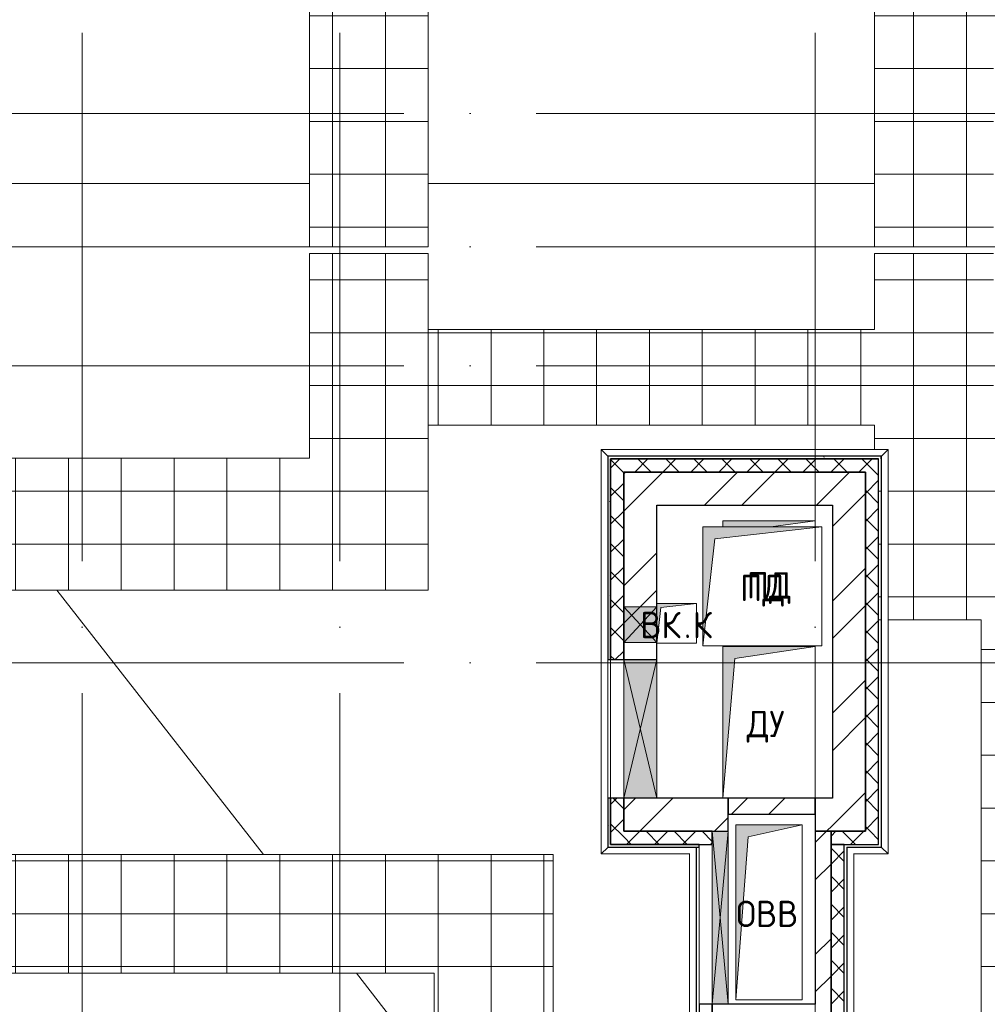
# Model space of a CAD drawing. Header units: millimetres. Extents: x -30540 to 150652, y -11730 to 123410.
# Tile 58 of 113: x 88831 to 96158, y 6515 to 13970. Entities that reach past the tile are written whole.
import ezdxf

# ---------------------------------------------------------------- set-up
doc = ezdxf.new("R2010")
doc.units = ezdxf.units.MM
doc.linetypes.add('ADSK_Линия сетки', pattern=[5000, 4000, -500, 0, -500])
for name, color, linetype, lineweight in [('A-____-NOTE-TEXT', 7, 'Continuous', 18), ('A-GENM-____-OTLN', 7, 'Continuous', 18), ('A-GLAZ-____-MCUT', 7, 'Continuous', 9), ('A-GLAZ-____-OTLN', 7, 'Continuous', 18), ('A-ROOF-____-OTLN', 7, 'Continuous', 18), ('A-ROOF-____-PATT', 7, 'Continuous', 18), ('A-WALL-____-MCUT', 7, 'Continuous', 40), ('A-WALL-____-OTLN', 7, 'Continuous', 18), ('A-WALL-____-PATT', 7, 'Continuous', 40), ('I-WALL-____-MCUT', 7, 'Continuous', 40), ('I-WALL-____-OTLN', 7, 'Continuous', 18), ('M-EQPM-____-OTLN', 7, 'Continuous', 18), ('S-GRID-____-OTLN', 7, 'Continuous', 9)]:
    doc.layers.add(name, color=color, linetype=linetype, lineweight=lineweight)
doc.styles.add('GOST Common', font='GOST_Common.ttf', dxfattribs={"height": 200})
pattern_1 = [(45, (0, 0), (-424.264, 424.264), []), (45, (0, 282.8), (-424.264, 424.264), [])]
pattern_2 = [(45, (0, 0), (-106.06602, 106.06602), []), (135, (0, 0), (-106.06602, -106.06602), [])]
pattern_3 = [(0, (0, 0), (0, 400), []), (90, (0, 0), (-400, 2e-14), [])]
pattern_4 = [(0, (0, 0), (406.4, 101.6), [6.706, -298.094, 6.706, -298.094, -1625.6]), (0, (0, 0), (406.4, 101.6), [-609.6, 6.706, -602.894, 6.706, -298.094, -711.2]), (0, (0, 0), (406.4, 101.6), [-1524, 6.706, -196.494, 6.706, -501.294]), (120, (152.4, 50.8), (-291.18818, 301.15272), [6.706, -298.094, 6.706, -298.094, -1625.6]), (120, (152.4, 50.8), (-291.18818, 301.15272), [-609.6, 6.706, -602.894, 6.706, -298.094, -711.2]), (120, (152.4, 50.8), (-291.18818, 301.15272), [-1524, 6.706, -196.494, 6.706, -501.294]), (240, (203.2, 254), (-115.21182, -402.75272), [6.706, -298.094, 6.706, -298.094, -1625.6]), (240, (203.2, 254), (-115.21182, -402.75272), [-609.6, 6.706, -602.894, 6.706, -298.094, -711.2]), (240, (203.2, 254), (-115.21182, -402.75272), [-1524, 6.706, -196.494, 6.706, -501.294])]

# ---------------------------------------------------------------- blocks, each defined once
blk = doc.blocks.new('АР_Канал вертикальный прямоугольный - ДУ-5757487-Кровля ЭЛ')
at = {"layer": 'M-EQPM-____-OTLN', "lineweight": 13, "true_color": 0xe2e2e2}
blk.add_hatch(color=254, dxfattribs=at).paths.add_polyline_path([(-350, -575), (-257.5, 482.5), (350, 575), (-350, 575)])
at = {"layer": 'M-EQPM-____-OTLN', "color": 253, "lineweight": 13, "true_color": 0xaaaaaa}
for p, q in [((350, 575), (-350, 575)), ((-350, 575), (-350, -575)), ((350, 575), (-350, 575)), ((-350, 575), (-350, -575)), ((-350, -575), (-350, 575)), ((-350, 575), (350, 575)), ((-257.5, 482.5), (350, 575)), ((-257.5, 482.5), (350, 575)), ((350, -575), (350, 575)), ((350, 575), (350, -575)), ((-350, -575), (-257.5, 482.5)), ((-350, -575), (-257.5, 482.5))]:
    blk.add_line(p, q, dxfattribs=at)
blk = doc.blocks.new('АР_Канал вертикальный прямоугольный - ВК_К-V74-Кровля ЭЛ')
at = {"layer": 'M-EQPM-____-OTLN', "lineweight": 13, "true_color": 0xe2e2e2}
blk.add_hatch(color=254, dxfattribs=at).paths.add_polyline_path([(-150, -150), (-120, 120), (150, 150), (-150, 150), (-150, -145)])
at = {"layer": 'M-EQPM-____-OTLN', "color": 253, "lineweight": 13, "true_color": 0xaaaaaa}
for p, q in [((150, 150), (-150, 150)), ((150, 150), (-150, 150)), ((-150, 150), (150, 150)), ((-120, 120), (150, 150)), ((-120, 120), (150, 150)), ((150, -150), (150, 150)), ((150, 150), (150, -150)), ((-150, -150), (-120, 120)), ((-150, -150), (-120, 120)), ((-150, -150), (150, -150)), ((150, -150), (-150, -150))]:
    blk.add_line(p, q, dxfattribs=at)
blk = doc.blocks.new('АР_Канал вертикальный прямоугольный - ПД-5400755-Кровля ЭЛ')
at = {"layer": 'M-EQPM-____-OTLN', "lineweight": 13, "true_color": 0xe2e2e2}
blk.add_hatch(color=254, dxfattribs=at).paths.add_polyline_path([(-350, 430), (13.2, 430), (350, 475), (-350, 475)])
at = {"layer": 'M-EQPM-____-OTLN', "color": 253, "lineweight": 13, "true_color": 0xaaaaaa}
for p, q in [((350, 475), (-350, 475)), ((-350, 475), (-350, 430)), ((350, 475), (-350, 475)), ((-350, 475), (-350, 430)), ((-350, 430), (-350, 475)), ((-350, 475), (350, 475)), ((13.2, 430), (350, 475)), ((13.2, 430), (350, 475)), ((350, 430), (350, 475)), ((350, 475), (350, 430)), ((-350, -475), (-349.5, -470)), ((-350, -470), (-350, -475)), ((-350, -475), (-349.5, -470)), ((-350, -470), (-350, -475)), ((-350, -475), (-350, -470)), ((-350, -475), (350, -475)), ((350, -475), (-350, -475)), ((350, -475), (350, -470)), ((350, -470), (350, -475))]:
    blk.add_line(p, q, dxfattribs=at)
blk = doc.blocks.new('АР_Канал вертикальный прямоугольный - ПД-6177785-Кровля ЭЛ')
at = {"layer": 'M-EQPM-____-OTLN', "lineweight": 13, "true_color": 0xe2e2e2}
blk.add_hatch(color=254, dxfattribs=at).paths.add_polyline_path([(-450, -450), (-360, 360), (450, 450), (-450, 450), (-450, -370.2)])
at = {"layer": 'M-EQPM-____-OTLN', "color": 253, "lineweight": 13, "true_color": 0xaaaaaa}
for p, q in [((450, 450), (-450, 450)), ((-450, 450), (-450, -450)), ((450, 450), (-450, 450)), ((-450, 450), (-450, -450)), ((-450, -450), (-450, 450)), ((-450, 450), (450, 450)), ((-360, 360), (450, 450)), ((-360, 360), (450, 450)), ((450, -450), (450, 450)), ((450, 450), (450, -450)), ((-450, -450), (-360, 360)), ((-450, -450), (-360, 360)), ((-450, -450), (450, -450)), ((450, -450), (-450, -450))]:
    blk.add_line(p, q, dxfattribs=at)
blk = doc.blocks.new('АР_Отверстие прямоугольное - ОВВ-5828421-Кровля ЭЛ')
at = {"layer": 'A-GLAZ-____-OTLN', "lineweight": 13, "true_color": 0xf0f0f0}
blk.add_hatch(color=7, dxfattribs=at).paths.add_polyline_path([(-530, -60), (780, -60), (780, 60), (-530, 60)])
at = {"layer": 'A-GLAZ-____-MCUT', "color": 253, "lineweight": 15, "true_color": 0xaaaaaa}
for p, q in [((-530, 60), (-530, -60)), ((780, 60), (780, -60))]:
    blk.add_line(p, q, dxfattribs=at)
at = {"layer": 'A-GLAZ-____-OTLN', "color": 253, "lineweight": 5, "true_color": 0xaaaaaa}
for p, q in [((780, 60), (-530, -60)), ((-530, 60), (780, -60))]:
    blk.add_line(p, q, dxfattribs=at)
at = {"layer": 'A-GLAZ-____-OTLN', "color": 253, "lineweight": 13, "true_color": 0xaaaaaa}
for p, q in [((780, 60), (-530, 60)), ((-530, 60), (-530, -60)), ((780, -60), (780, 60)), ((-530, -60), (780, -60))]:
    blk.add_line(p, q, dxfattribs=at)
blk = doc.blocks.new('АР_Отверстие прямоугольное - ОВВ-6412660-Кровля ЭЛ')
at = {"layer": 'A-GLAZ-____-OTLN', "lineweight": 13, "true_color": 0xf0f0f0}
blk.add_hatch(color=7, dxfattribs=at).paths.add_polyline_path([(-400, -125), (650, -125), (650, 125), (-400, 125)])
at = {"layer": 'A-GLAZ-____-MCUT', "color": 253, "lineweight": 15, "true_color": 0xaaaaaa}
for p, q in [((-400, 125), (-400, -125)), ((650, 125), (650, -125))]:
    blk.add_line(p, q, dxfattribs=at)
at = {"layer": 'A-GLAZ-____-OTLN', "color": 253, "lineweight": 5, "true_color": 0xaaaaaa}
for p, q in [((650, 125), (-400, -125)), ((-400, 125), (650, -125))]:
    blk.add_line(p, q, dxfattribs=at)
at = {"layer": 'A-GLAZ-____-OTLN', "color": 253, "lineweight": 13, "true_color": 0xaaaaaa}
for p, q in [((650, 125), (-400, 125)), ((-400, 125), (-400, -125)), ((650, -125), (650, 125)), ((-400, -125), (650, -125))]:
    blk.add_line(p, q, dxfattribs=at)
blk = doc.blocks.new('АР_Канал вертикальный прямоугольный - ОВВ-6012632-Кровля ЭЛ')
at = {"layer": 'M-EQPM-____-OTLN', "lineweight": 13, "true_color": 0xe2e2e2}
blk.add_hatch(color=254, dxfattribs=at).paths.add_polyline_path([(-250, -662.5), (-158.75, 571.25), (250, 662.5), (-250, 662.5), (-250, 651.61)])
at = {"layer": 'M-EQPM-____-OTLN', "color": 253, "lineweight": 13, "true_color": 0xaaaaaa}
for p, q in [((250, 662.5), (-250, 662.5)), ((-250, 662.5), (-250, -662.5)), ((250, 662.5), (-250, 662.5)), ((-250, 662.5), (-250, -662.5)), ((-250, -662.5), (-250, 662.5)), ((-250, 662.5), (250, 662.5)), ((-158.75, 571.25), (250, 662.5)), ((-158.75, 571.25), (250, 662.5)), ((250, -662.5), (250, 662.5)), ((250, 662.5), (250, -662.5)), ((-250, -662.5), (-158.75, 571.25)), ((-250, -662.5), (-158.75, 571.25)), ((-250, -662.5), (250, -662.5)), ((250, -662.5), (-250, -662.5))]:
    blk.add_line(p, q, dxfattribs=at)
blk = doc.blocks.new('АР_Отверстие прямоугольное1 - ВК-6901247-Кровля ЭЛ')
at = {"layer": 'A-GLAZ-____-OTLN', "lineweight": 13, "true_color": 0xf0f0f0}
blk.add_hatch(color=7, dxfattribs=at).paths.add_polyline_path([(260, 125), (-10, 125), (-10, -125), (260, -125)])
at = {"layer": 'A-GLAZ-____-MCUT', "color": 253, "lineweight": 15, "true_color": 0xaaaaaa}
for p, q in [((-10, 125), (-10, -125)), ((260, 125), (260, -125))]:
    blk.add_line(p, q, dxfattribs=at)
at = {"layer": 'A-GLAZ-____-OTLN', "color": 253, "lineweight": 5, "true_color": 0xaaaaaa}
for p, q in [((260, 125), (-10, -125)), ((-10, 125), (260, -125))]:
    blk.add_line(p, q, dxfattribs=at)
at = {"layer": 'A-GLAZ-____-OTLN', "color": 253, "lineweight": 13, "true_color": 0xaaaaaa}
for p, q in [((260, 125), (-10, 125)), ((-10, 125), (-10, -125)), ((260, -125), (260, 125)), ((-10, -125), (260, -125))]:
    blk.add_line(p, q, dxfattribs=at)
blk = doc.blocks.new('_GM_Dt-St-D_Фартук гнутый из оцинкованной стали_Пристенный_Тип 1__c-верхняя кромка с отгибом_ - ФС-1_3_50х70У100-1_5_t__RAL7016-6880604-Кровля ЭЛ')
at = {"layer": 'A-GENM-____-OTLN', "color": 253, "lineweight": 13, "true_color": 0xaaaaaa}
for p, q in [((0, 50), (2173, 50)), ((50, 0), (0, 50)), ((50, 0), (50, -1.5)), ((2173, 50), (2123, 0)), ((2123, -1.5), (2123, 0))]:
    blk.add_line(p, q, dxfattribs=at)
blk = doc.blocks.new('_GM_Dt-St-D_Фартук гнутый из оцинкованной стали_Пристенный_Тип 1__c-верхняя кромка с отгибом_ - ФС-1_3_50х70У100-1_5_t__RAL7016-6880598-Кровля ЭЛ')
at = {"layer": 'A-GENM-____-OTLN', "color": 253, "lineweight": 13, "true_color": 0xaaaaaa}
for p, q in [((50, 1.5), (50, 0)), ((3011.5, 0), (50, 0)), ((3011.5, 0), (3011.5, 1.5)), ((3011.5, 0), (3061.5, -50)), ((0, -50), (50, 0)), ((3061.5, -50), (0, -50))]:
    blk.add_line(p, q, dxfattribs=at)
blk = doc.blocks.new('_GM_Dt-St-D_Фартук гнутый из оцинкованной стали_Пристенный_Тип 1__c-верхняя кромка с отгибом_ - ФС-1_3_50х70У100-1_5_t__RAL7016-6880601-Кровля ЭЛ')
at = {"layer": 'A-GENM-____-OTLN', "color": 253, "lineweight": 13, "true_color": 0xaaaaaa}
for p, q in [((0, 50), (3061.5, 50)), ((50, 0), (0, 50)), ((50, 0), (3011.5, 0)), ((50, 0), (50, -1.5)), ((3061.5, 50), (3011.5, 0)), ((3011.5, -1.5), (3011.5, 0)), ((70, -1.5), (3011.5, -1.5))]:
    blk.add_line(p, q, dxfattribs=at)
blk = doc.blocks.new('_GM_Dt-St-D_Фартук гнутый из оцинкованной стали_Пристенный_Тип 1__c-верхняя кромка с отгибом_ - ФС-1_3_50х70У100-1_5_t__RAL7016-6878359-Кровля ЭЛ')
at = {"layer": 'A-GENM-____-OTLN', "color": 253, "lineweight": 13, "true_color": 0xaaaaaa}
for p, q in [((3510, 1.5), (0, 1.5)), ((3510, 0), (0, 0)), ((3510, 0), (3510, 1.5)), ((3510, 0), (3560, -50)), ((3560, -50), (50, -50))]:
    blk.add_line(p, q, dxfattribs=at)
blk = doc.blocks.new('_GM_Dt-St-D_Фартук гнутый из оцинкованной стали_Пристенный_Тип 1__c-верхняя кромка с отгибом_ - ФС-1_3_50х70У100-1_5_t__RAL7016-6896526-Кровля ЭЛ')
at = {"layer": 'A-GENM-____-OTLN', "color": 253, "lineweight": 13, "true_color": 0xaaaaaa}
for p, q in [((0, -50), (50, 0)), ((50, 1.5), (50, 0)), ((721.5, 0), (50, 0)), ((721.5, 0), (721.5, 1.5)), ((671.5, -50), (0, -50))]:
    blk.add_line(p, q, dxfattribs=at)
blk = doc.blocks.new('_GM_Dt-St-D_Фартук гнутый из оцинкованной стали_Пристенный_Тип 1__c-верхняя кромка с отгибом_ - ФС-1_3_50х70У100-1_5_t__RAL7016-6878348-Кровля ЭЛ')
at = {"layer": 'A-GENM-____-OTLN', "color": 253, "lineweight": 13, "true_color": 0xaaaaaa}
for p, q in [((0, 0), (3510, 0)), ((0, 0), (0, -1.5)), ((50, 50), (3560, 50)), ((3560, 50), (3510, 0)), ((3510, -1.5), (3510, 0)), ((0, -1.5), (3510, -1.5))]:
    blk.add_line(p, q, dxfattribs=at)
blk = doc.blocks.new('_GM_Dt-St-D_Фартук гнутый из оцинкованной стали_Пристенный_Тип 1__c-верхняя кромка с отгибом_ - ФС-1_3_50х70У100-1_5_t__RAL7016-6878320-Кровля ЭЛ')
at = {"layer": 'A-GENM-____-OTLN', "color": 253, "lineweight": 13, "true_color": 0xaaaaaa}
for p, q in [((0, 1.5), (0, 0)), ((261.5, 1.5), (0, 1.5)), ((261.5, 0), (0, 0)), ((261.5, 0), (261.5, 1.5)), ((311.5, -50), (50, -50)), ((261.5, 0), (311.5, -50))]:
    blk.add_line(p, q, dxfattribs=at)
blk = doc.blocks.new('Наметкина 10_РД_АР_К4_отсоединено_rvt-1-Кровля ЭЛ')
at = {"layer": 'A-ROOF-____-PATT', "lineweight": 5, "true_color": 0xd2d2d2}
h = blk.add_hatch(dxfattribs=at)
h.set_pattern_fill('FP_22', color=254, style=0, pattern_type=2)
h.set_pattern_definition(pattern_3)
h.paths.add_polyline_path([(103145.3, 12249.9), (104045.3, 12249.9), (104045.3, 19755), (106355.3, 19755), (106355.3, 29125), (103558.6, 29125), (103558.6, 36525), (102658.6, 36525), (102658.6, 28225), (105457, 28225), (105455.3, 26225), (99313.8, 26225), (99313.8, 30946.5), (100275.8, 30946.5), (100275.8, 36525), (99375.8, 36525), (99375.8, 31775), (98176.8, 31775), (98176.8, 28705), (98125.3, 28755), (98125.3, 28635), (97585.3, 28635), (97584.9, 27486.5), (98176.8, 27486.5), (98176.8, 25304.5), (103455.3, 25304.5), (103455.3, 23720), (105455.3, 23720), (105455.3, 20655), (98589.6, 20655), (98589.6, 19585), (98594.5, 19554.1), (98608.7, 19526.2), (98630.8, 19504.1), (98658.7, 19489.9), (98689.6, 19485), (98855.3, 19485), (98855.3, 19755), (98935.3, 19755), (98935.3, 19775), (99775.3, 19775), (99775.3, 19755), (103145.3, 19755), (103145.3, 17983.6)])
h.paths.add_polyline_path([(95305.3, 12249.9), (96205.3, 12249.9), (96205.3, 13710), (98855.3, 13710), (98855.3, 19385), (98689.6, 19385), (98645.1, 19390), (98602.8, 19404.8), (98564.9, 19428.6), (98533.2, 19460.3), (98509.4, 19498.2), (98494.6, 19540.5), (98489.6, 19585), (98489.6, 20655), (97955.3, 20655), (97955.3, 14610), (95305.3, 14610)])
h.paths.add_polyline_path([(98007, 28655), (98105.3, 28655), (98105.3, 28685), (98007, 28685)])
h = blk.add_hatch(dxfattribs=at)
h.set_pattern_fill('FP_22', color=254, style=0, pattern_type=2)
h.set_pattern_definition(pattern_3)
h.paths.add_polyline_path([(91925.3, 12250), (91925.3, 23735), (91435.3, 23735), (91390.8, 23740), (91348.5, 23754.8), (91310.6, 23778.6), (91278.9, 23810.3), (91255.1, 23848.2), (91240.3, 23890.5), (91235.3, 23935), (91235.3, 30540), (91025.3, 30540), (91025.3, 12250)])
h.paths.add_polyline_path([(91925.3, 23835), (91925.3, 30540), (91335.3, 30540), (91335.3, 23935), (91340.2, 23904.1), (91354.4, 23876.2), (91376.5, 23854.1), (91404.4, 23839.9), (91435.3, 23835), (91510.3, 23835)])
h = blk.add_hatch(dxfattribs=at)
h.set_pattern_fill('FP_22', color=254, style=0, pattern_type=2)
h.set_pattern_definition(pattern_3)
h.paths.add_polyline_path([(101338.3, -2730), (104045.3, -2730), (104045.3, 12200), (101505.3, 12200), (101505.3, 9550), (103145.3, 9550), (103145.3, 2941.5), (103166.8, 2941.5), (103166.8, 1828.5), (103145.3, 1828.5), (103145.3, 280), (100455.3, 280), (100455.3, -1830), (94085.3, -1830), (94085.3, 350), (90305.3, 350), (90305.3, 1828.5), (90263.8, 1828.5), (90263.8, 2941.5), (92026.8, 2941.5), (92026.8, 2895), (92870.3, 2895), (92870.3, 7650), (88360.8, 7650), (88360.8, 9650), (91925.3, 9650), (91925.3, 12200), (91025.3, 12200), (91025.3, 10650), (87405.3, 10650), (87405.3, 6750), (91970.3, 6750), (91970.3, 3795), (89405.3, 3795), (89405.3, -550), (93185.3, -550), (93185.3, -2730), (97251.2, -2730)])
h.paths.add_polyline_path([(101635.3, 9650), (101605.3, 9650), (101605.3, 9950), (101905.3, 9950), (101905.3, 9650)])
h = blk.add_hatch(dxfattribs=at)
h.set_pattern_fill('FP_22', color=254, style=0, pattern_type=2)
h.set_pattern_definition(pattern_3)
h.paths.add_polyline_path([(97251.2, 2875), (98633.3, 2875), (98633.3, 3775), (97011.4, 3775), (97011.4, 8510), (97983.8, 8510), (97983.8, 8803.8), (97635.3, 9407.5), (97644, 9412.5), (97983.8, 8823.8), (97983.8, 10546.2), (97644, 9957.5), (97635.3, 9962.5), (97983.8, 10566.2), (97983.8, 10900), (96205.3, 10900), (96205.3, 12200), (95305.3, 12200), (95305.3, 11625), (91925.3, 11625), (91925.3, 10900), (95305.3, 10900), (95305.3, 10715), (95406.8, 10714.6), (95406.8, 9427.2), (96111.4, 9427.2), (96111.4, 2875)])
h.paths.add_polyline_path([(95355.3, 9427.2), (95355.3, 10645), (95335.3, 10645), (95335.3, 9427.2)])
at = {"layer": 'A-WALL-____-PATT', "lineweight": 5, "true_color": 0xaaaaaa}
h = blk.add_hatch(dxfattribs=at)
h.set_pattern_fill('FP_24', color=253, style=0, pattern_type=2)
h.set_pattern_definition(pattern_4)
h.paths.add_polyline_path([(93285.3, 7705), (93305.3, 7705), (93305.3, 8075), (93285.3, 8075), (93285.3, 7864.1)])
h.paths.add_polyline_path([(93285.3, 9125), (93305.3, 9125), (93305.3, 10665), (93285.3, 10665), (93285.3, 9255)])
h = blk.add_hatch(dxfattribs=at)
h.set_pattern_fill('FP_24', color=253, style=0, pattern_type=2)
h.set_pattern_definition(pattern_4)
h.paths.add_polyline_path([(95335.3, 10645), (95355.3, 10645), (95355.3, 10665), (93305.3, 10665), (93305.3, 10645), (95207.6, 10645)])
h = blk.add_hatch(dxfattribs=at)
h.set_pattern_fill('FP_21', color=253, style=0, pattern_type=2)
h.set_pattern_definition(pattern_2)
h.paths.add_polyline_path([(95235.3, 10545), (95335.3, 10545), (95335.3, 10645), (93305.3, 10645), (93305.3, 10545), (95207.6, 10545)])
h = blk.add_hatch(dxfattribs=at)
h.set_pattern_fill('FP_21', color=253, style=0, pattern_type=2)
h.set_pattern_definition(pattern_2)
h.paths.add_polyline_path([(93305.3, 7725), (93405.3, 7725), (93405.3, 8075), (93305.3, 8075), (93305.3, 7864.1)])
h.paths.add_polyline_path([(93405.3, 9125), (93405.3, 10545), (93305.3, 10545), (93305.3, 9125)])
h = blk.add_hatch(dxfattribs=at)
h.set_pattern_fill('FP_20', color=253, style=0, pattern_type=2)
h.set_pattern_definition(pattern_1)
h.paths.add_polyline_path([(95235.3, 10295), (95235.3, 10545), (93405.3, 10545), (93405.3, 10295), (95207.6, 10295)])
h = blk.add_hatch(dxfattribs=at)
h.set_pattern_fill('FP_21', color=253, style=0, pattern_type=2)
h.set_pattern_definition(pattern_2)
h.paths.add_polyline_path([(95335.3, 7825), (95335.3, 10545), (95235.3, 10545), (95235.3, 7825)])
h = blk.add_hatch(dxfattribs=at)
h.set_pattern_fill('FP_20', color=253, style=0, pattern_type=2)
h.set_pattern_definition(pattern_1)
h.paths.add_polyline_path([(93405.3, 9125), (93655.3, 9125), (93655.3, 10295), (93405.3, 10295), (93405.3, 9255)])
h = blk.add_hatch(dxfattribs=at)
h.set_pattern_fill('FP_20', color=253, style=0, pattern_type=2)
h.set_pattern_definition(pattern_1)
h.paths.add_polyline_path([(95235.3, 7825), (95235.3, 10295), (94985.3, 10295), (94985.3, 7825), (95207.6, 7825)])
h = blk.add_hatch(dxfattribs=at)
h.set_pattern_fill('FP_20', color=253, style=0, pattern_type=2)
h.set_pattern_definition(pattern_1)
h.paths.add_polyline_path([(94075.3, 7825), (94195.3, 7825), (94195.3, 8075), (93405.3, 8075), (93405.3, 7825)])
h = blk.add_hatch(dxfattribs=at)
h.set_pattern_fill('FP_20', color=253, style=0, pattern_type=2)
h.set_pattern_definition(pattern_1)
h.paths.add_polyline_path([(94855.3, 7955), (94855.3, 8075), (94195.3, 8075), (94195.3, 7955)])
h = blk.add_hatch(dxfattribs=at)
h.set_pattern_fill('FP_20', color=253, style=0, pattern_type=2)
h.set_pattern_definition(pattern_1)
h.paths.add_polyline_path([(94985.3, 7825), (94985.3, 8075), (94855.3, 8075), (94855.3, 7825)])
h = blk.add_hatch(dxfattribs=at)
h.set_pattern_fill('FP_21', color=253, style=0, pattern_type=2)
h.set_pattern_definition(pattern_2)
h.paths.add_polyline_path([(94075.3, 7725), (94075.3, 7825), (93405.3, 7825), (93405.3, 7725)])
h = blk.add_hatch(dxfattribs=at)
h.set_pattern_fill('FP_20', color=253, style=0, pattern_type=2)
h.set_pattern_definition(pattern_1)
h.paths.add_polyline_path([(94855.3, 4435), (94975.3, 4435), (94975.3, 4695), (94855.3, 4695)])
h.paths.add_polyline_path([(94855.3, 5875), (94975.3, 5875), (94975.3, 7825), (94855.3, 7825), (94855.3, 5995)])
h = blk.add_hatch(dxfattribs=at)
h.set_pattern_fill('FP_21', color=253, style=0, pattern_type=2)
h.set_pattern_definition(pattern_2)
h.paths.add_polyline_path([(94975.3, 7725), (95335.3, 7725), (95335.3, 7825), (94975.3, 7825)])
h = blk.add_hatch(dxfattribs=at)
h.set_pattern_fill('FP_24', color=253, style=0, pattern_type=2)
h.set_pattern_definition(pattern_4)
h.paths.add_polyline_path([(93975.3, 7705), (93975.3, 7725), (93305.3, 7725), (93305.3, 7705)])
h = blk.add_hatch(dxfattribs=at)
h.set_pattern_fill('FP_21', color=253, style=0, pattern_type=2)
h.set_pattern_definition(pattern_2)
h.paths.add_polyline_path([(94975.3, 4315), (95075.3, 4315), (95075.3, 4695), (94975.3, 4695)])
h.paths.add_polyline_path([(95075.3, 5875), (95075.3, 7725), (94975.3, 7725), (94975.3, 5875)])
at = {"layer": 'A-ROOF-____-OTLN', "color": 253, "lineweight": 13, "true_color": 0xaaaaaa}
for p, q in [((91025.3, 30540), (91025.3, 12250)), ((91925.3, 12250), (91925.3, 23735)), ((95305.3, 14610), (95305.3, 12249.9)), ((91025.3, 12730), (86705.3, 12730)), ((86705.3, 12730), (91025.3, 12730)), ((95305.3, 12730), (91925.3, 12730)), ((91925.3, 12730), (95305.3, 12730)), ((91025.3, 12250), (91925.3, 12250)), ((95305.3, 12249.9), (96205.3, 12249.9)), ((91925.3, 12200), (91025.3, 12200)), ((91025.3, 12200), (91025.3, 10650)), ((91925.3, 11625), (91925.3, 12200)), ((96205.3, 12200), (95305.3, 12200)), ((95305.3, 12200), (95305.3, 11625)), ((95305.3, 11625), (91925.3, 11625)), ((91925.3, 11625), (91925.3, 10900)), ((91925.3, 9650), (91925.3, 10900)), ((91925.3, 10900), (95305.3, 10900)), ((95305.3, 10900), (95305.3, 10715)), ((91025.3, 10650), (87405.3, 10650)), ((88360.8, 9650), (91925.3, 9650)), ((90676.9, 7650), (89113.3, 9650)), ((95335.3, 9427.2), (95355.3, 9427.2)), ((95406.8, 9427.2), (96111.4, 9427.2)), ((96111.4, 9427.2), (96111.4, 2875)), ((92870.3, 7650), (88360.8, 7650)), ((92870.3, 2895), (92870.3, 7650)), ((87405.3, 6750), (91970.3, 6750)), ((91970.3, 5995.7), (91380.6, 6750)), ((91970.3, 6750), (91970.3, 3795))]:
    blk.add_line(p, q, dxfattribs=at)
at = {"layer": 'A-WALL-____-MCUT', "color": 253, "lineweight": 30, "true_color": 0xaaaaaa}
for p, q in [((93305.3, 10665), (93285.3, 10665)), ((93285.3, 10665), (93285.3, 9525)), ((95355.3, 10665), (93305.3, 10665)), ((95355.3, 10645), (95355.3, 10665)), ((95335.3, 10645), (93305.3, 10645)), ((93305.3, 10645), (93305.3, 10545)), ((93305.3, 10645), (95335.3, 10645)), ((93305.3, 9525), (93305.3, 10645)), ((95335.3, 10545), (95335.3, 10645)), ((93305.3, 10545), (93305.3, 9525)), ((93405.3, 10545), (95235.3, 10545)), ((93405.3, 9525), (93405.3, 10545)), ((95235.3, 10545), (95235.3, 7825)), ((95335.3, 7825), (95335.3, 10545)), ((93285.3, 9525), (93285.3, 9255)), ((93305.3, 9525), (93305.3, 9255)), ((93305.3, 9255), (93305.3, 9525)), ((93405.3, 9255), (93405.3, 9525)), ((93285.3, 9255), (93285.3, 9125)), ((93305.3, 9255), (93305.3, 9125)), ((93305.3, 9125), (93305.3, 9255)), ((93405.3, 9125), (93405.3, 9255)), ((93285.3, 9125), (93305.3, 9125)), ((93305.3, 9125), (93405.3, 9125)), ((93305.3, 8075), (93285.3, 8075)), ((93285.3, 8075), (93285.3, 7705)), ((93405.3, 8075), (93305.3, 8075)), ((93305.3, 8075), (93305.3, 7725)), ((93305.3, 7725), (93305.3, 8075)), ((93405.3, 7825), (93405.3, 8075)), ((94075.3, 7825), (93405.3, 7825)), ((94075.3, 7725), (94075.3, 7825)), ((95235.3, 7825), (94975.3, 7825)), ((94975.3, 7825), (94975.3, 7725)), ((95335.3, 7725), (95335.3, 7825)), ((93285.3, 7705), (93305.3, 7705)), ((93305.3, 7725), (93405.3, 7725)), ((93975.3, 7725), (93305.3, 7725)), ((93305.3, 7705), (93975.3, 7705)), ((93405.3, 7725), (94075.3, 7725)), ((93975.3, 7705), (93975.3, 7725)), ((94975.3, 7725), (94975.3, 5875)), ((95075.3, 7725), (94975.3, 7725)), ((94975.3, 7725), (95335.3, 7725)), ((95075.3, 5875), (95075.3, 7725)), ((93975.3, 6515), (93975.3, 6265)), ((94075.3, 6515), (93975.3, 6515)), ((94075.3, 6265), (94075.3, 6515))]:
    blk.add_line(p, q, dxfattribs=at)
at = {"layer": 'A-WALL-____-OTLN', "color": 253, "lineweight": 13, "true_color": 0xaaaaaa}
for p, q in [((93285.3, 8075), (93285.3, 9125)), ((93405.3, 9125), (93305.3, 9125)), ((93305.3, 8075), (93305.3, 9125)), ((93305.3, 9125), (93305.3, 8075)), ((93405.3, 9125), (93405.3, 8075)), ((93305.3, 8075), (93405.3, 8075)), ((93975.3, 6515), (93975.3, 7705)), ((94075.3, 7725), (94075.3, 6515)), ((94075.3, 6515), (93975.3, 6515))]:
    blk.add_line(p, q, dxfattribs=at)
at = {"layer": 'I-WALL-____-MCUT', "color": 253, "lineweight": 30, "true_color": 0xaaaaaa}
for p, q in [((95235.3, 10545), (93405.3, 10545)), ((93405.3, 10545), (93405.3, 10295)), ((95235.3, 10295), (95235.3, 10545)), ((93405.3, 10295), (93405.3, 9525)), ((93655.3, 10295), (94985.3, 10295)), ((93655.3, 9525), (93655.3, 10295)), ((94985.3, 10295), (94985.3, 8075)), ((95235.3, 7825), (95235.3, 10295)), ((93405.3, 9525), (93405.3, 9255)), ((93655.3, 9255), (93655.3, 9525)), ((93405.3, 9255), (93405.3, 9125)), ((93655.3, 9125), (93655.3, 9255)), ((93405.3, 9125), (93655.3, 9125)), ((93655.3, 8075), (93405.3, 8075)), ((93405.3, 8075), (93405.3, 7825)), ((94195.3, 8075), (93655.3, 8075)), ((94195.3, 7825), (94195.3, 8075)), ((94855.3, 8075), (94195.3, 8075)), ((94195.3, 8075), (94195.3, 7955)), ((94985.3, 8075), (94855.3, 8075)), ((94855.3, 8075), (94855.3, 7825)), ((94855.3, 7955), (94855.3, 8075)), ((94195.3, 7955), (94855.3, 7955)), ((93405.3, 7825), (94075.3, 7825)), ((94075.3, 7825), (94195.3, 7825)), ((94855.3, 7825), (94985.3, 7825)), ((94855.3, 7825), (94855.3, 6515)), ((94975.3, 7825), (94855.3, 7825)), ((94975.3, 5875), (94975.3, 7825)), ((94985.3, 7825), (95235.3, 7825)), ((94075.3, 6515), (94075.3, 6265)), ((94195.3, 6515), (94075.3, 6515)), ((94855.3, 6515), (94195.3, 6515))]:
    blk.add_line(p, q, dxfattribs=at)
at = {"layer": 'I-WALL-____-OTLN', "color": 253, "lineweight": 13, "true_color": 0xaaaaaa}
for p, q in [((93655.3, 9125), (93405.3, 9125)), ((93405.3, 8075), (93405.3, 9125)), ((93655.3, 9125), (93655.3, 8075)), ((93655.3, 8075), (93405.3, 8075)), ((94075.3, 7725), (94075.3, 7825)), ((94195.3, 7825), (94195.3, 6515)), ((94075.3, 6515), (94075.3, 7725)), ((94075.3, 6515), (94195.3, 6515))]:
    blk.add_line(p, q, dxfattribs=at)
at = {"layer": 'A-GENM-____-OTLN', "color": 253, "lineweight": 13, "true_color": 0xaaaaaa}
for name, p in [('_GM_Dt-St-D_Фартук гнутый из оцинкованной стали_Пристенный_Тип 1__c-верхняя кромка с отгибом_ - ФС-1_3_50х70У100-1_5_t__RAL7016-6880604-Кровля ЭЛ', (93233.8, 10665)), ('_GM_Dt-St-D_Фартук гнутый из оцинкованной стали_Пристенный_Тип 1__c-верхняя кромка с отгибом_ - ФС-1_3_50х70У100-1_5_t__RAL7016-6896526-Кровля ЭЛ', (93233.8, 7703.5)), ('_GM_Dt-St-D_Фартук гнутый из оцинкованной стали_Пристенный_Тип 1__c-верхняя кромка с отгибом_ - ФС-1_3_50х70У100-1_5_t__RAL7016-6878320-Кровля ЭЛ', (95095.3, 7703.5))]:
    blk.add_blockref(name, p, dxfattribs=at)
for name, p, rotation in [('_GM_Dt-St-D_Фартук гнутый из оцинкованной стали_Пристенный_Тип 1__c-верхняя кромка с отгибом_ - ФС-1_3_50х70У100-1_5_t__RAL7016-6880598-Кровля ЭЛ', (93283.8, 10715), 269.9999999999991), ('_GM_Dt-St-D_Фартук гнутый из оцинкованной стали_Пристенный_Тип 1__c-верхняя кромка с отгибом_ - ФС-1_3_50х70У100-1_5_t__RAL7016-6880601-Кровля ЭЛ', (95356.8, 10715), 270.0000000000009), ('_GM_Dt-St-D_Фартук гнутый из оцинкованной стали_Пристенный_Тип 1__c-верхняя кромка с отгибом_ - ФС-1_3_50х70У100-1_5_t__RAL7016-6878359-Кровля ЭЛ', (93953.8, 7705), 269.9999999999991), ('_GM_Dt-St-D_Фартук гнутый из оцинкованной стали_Пристенный_Тип 1__c-верхняя кромка с отгибом_ - ФС-1_3_50х70У100-1_5_t__RAL7016-6878348-Кровля ЭЛ', (95096.8, 7705), 270.0000000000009)]:
    blk.add_blockref(name, p, dxfattribs=dict(at, rotation=rotation))
at = {"layer": 'A-GLAZ-____-OTLN', "color": 253, "lineweight": 13, "true_color": 0xaaaaaa}
for name, p, rotation in [('АР_Отверстие прямоугольное1 - ВК-6901247-Кровля ЭЛ', (93530.3, 9515), 269.9999999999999), ('АР_Отверстие прямоугольное - ОВВ-6412660-Кровля ЭЛ', (93530.3, 8475), 89.9999999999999), ('АР_Отверстие прямоугольное - ОВВ-5828421-Кровля ЭЛ', (94135.3, 7045), 89.9999999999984)]:
    blk.add_blockref(name, p, dxfattribs=dict(at, rotation=rotation))
at = {"layer": 'M-EQPM-____-OTLN', "color": 253, "lineweight": 13, "true_color": 0xaaaaaa}
for name, p in [('АР_Канал вертикальный прямоугольный - ПД-5400755-Кровля ЭЛ', (94505.3, 9700)), ('АР_Канал вертикальный прямоугольный - ПД-6177785-Кровля ЭЛ', (94455.3, 9680)), ('АР_Канал вертикальный прямоугольный - ВК_К-V74-Кровля ЭЛ', (93805.3, 9400)), ('АР_Канал вертикальный прямоугольный - ДУ-5757487-Кровля ЭЛ', (94505.3, 8650)), ('АР_Канал вертикальный прямоугольный - ОВВ-6012632-Кровля ЭЛ', (94505.3, 7212.5))]:
    blk.add_blockref(name, p, dxfattribs=at)
at = {"layer": 'A-____-NOTE-TEXT', "color": 253, "lineweight": 5, "true_color": 0xaaaaaa, "char_height": 200, "attachment_point": 1, "style": 'GOST Common'}
for s, insert, width in [('ПД', (94286.1, 9767.2), 416.877), ('ПД', (94336.1, 9787.2), 416.877), ('ВК', (93530.1, 9487.2), 400.844), ('\\fGOST Common|b0|i0|c204|p34|;К', (93927, 9487.2), 192.405), ('\\fGOST Common|b0|i0|c204|p34|;.', (93860.8, 9487.2), 80.169), ('ДУ', (94336.1, 8737.2), 416.877), ('ОВВ', (94257.1, 7299.7), 609.282)]:
    blk.add_mtext(s, dxfattribs=dict(at, insert=insert, width=width))

msp = doc.modelspace()

# ---------------------------------------------------------------- linework, layer by layer
at = {"layer": 'S-GRID-____-OTLN', "color": 253, "linetype": 'ADSK_Линия сетки', "true_color": 0xaaaaaa}
for p, q in [((89305.3, -10130.4), (89305.3, 56550)), ((91255.3, -10130.4), (91255.3, 56550)), ((94855.3, -10130.4), (94855.3, 56550)), ((111741.6, 13260), (81129.2, 13260)), ((111741.6, 12250), (81129.2, 12250)), ((111741.6, 11350), (78589.2, 11350)), ((111741.6, 9100), (78589.2, 9100))]:
    msp.add_line(p, q, dxfattribs=at)

# ---------------------------------------------------------------- block references
at = {"lineweight": 5}
msp.add_blockref('Наметкина 10_РД_АР_К4_отсоединено_rvt-1-Кровля ЭЛ', (0, 0), dxfattribs=at)

doc.saveas('drawing.dxf')
